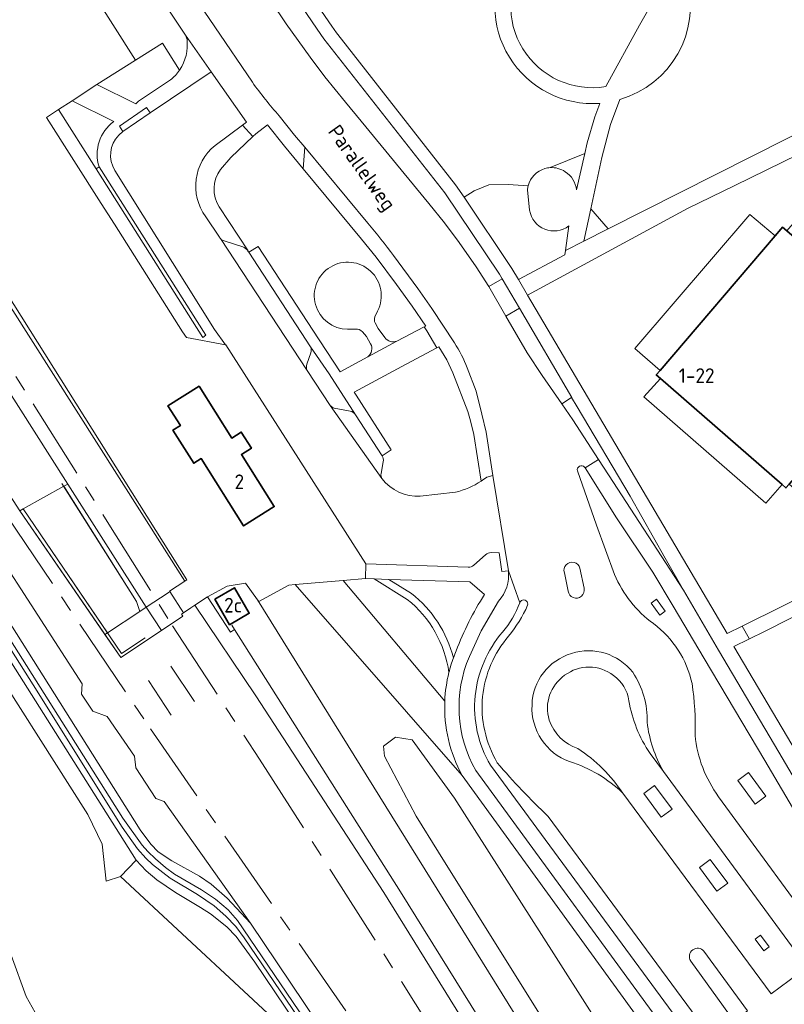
# Model space of a CAD drawing. Header units: metres. Extents: x 245598 to 248629, y 478632 to 481821.
# Tile 100 of 122: x 247866 to 247960, y 479744 to 479865. Entities that reach past the tile are written whole.
import ezdxf
from ezdxf.enums import TextEntityAlignment as Align

# ---------------------------------------------------------------- set-up
doc = ezdxf.new("R2010")
doc.units = ezdxf.units.M
doc.linetypes.add('AM-AS', pattern=[16, 10, -2, 2, -2])
doc.linetypes.add('IE-TERREINAFSCHEIDING', pattern=[10, 8, -2])
for name, color, linetype, lineweight in [('B-XX-AM-AS_SPOOR-G', 10, 'AM-AS', 18), ('B-XX-GR-GRAS-GV', 60, 'Continuous', 13), ('B-XX-GR-GROENVOORZIENING-GV', 80, 'Continuous', 18), ('B-XX-GR-HOUTWAL-GV', 40, 'Continuous', 13), ('B-XX-IE-TERREINAFSCHEIDING-G', 210, 'IE-TERREINAFSCHEIDING', 18), ('B-XX-IE-TERREINAFSCHEIDING_KUNSTMATIG_HEKWERK-G', 20, 'IE-TERREINAFSCHEIDING-KUNSTMATIG', 18), ('B-XX-IE-TERREINAFSCHEIDING_KUNSTMATIG_MUUR-G', 90, 'IE-TERREINAFSCHEIDING-KUNSTMATIG-DICHT', 18), ('B-XX-KW-KUNSTWERK_PERRON-GV', 170, 'Continuous', 18), ('B-XX-OG-BEBOUWING-GV', 7, 'Continuous', 35), ('B-XX-OG-BEBOUWING-T18', 10, 'Continuous', 18), ('B-XX-OG-TOPOGRAFIE-T18', 10, 'Continuous', 18), ('B-XX-OG-WATER-GV', 130, 'Continuous', 18), ('B-XX-OG-WATER_GREPPEL-GV', 160, 'Continuous', 18), ('B-XX-OG-WATER_SLOOT-GV', 120, 'Continuous', 18), ('B-XX-VH-VERHARDING_GESLOTEN-GV', 252, 'Continuous', 18), ('B-XX-VH-VERHARDING_HALFVERHARDING-GV', 252, 'Continuous', 18), ('B-XX-VH-VERHARDING_OPEN-GV', 252, 'Continuous', 18)]:
    doc.layers.add(name, color=color, linetype=linetype, lineweight=lineweight)
doc.styles.add('NLCS-ISO-M-T18', font='NLCS-ISO.ttf', dxfattribs={"height": 1.8})
doc.linetypes.add('IE-TERREINAFSCHEIDING-KUNSTMATIG', pattern='A,4,[82,NLCS.SHX,S=0.75,R=90,X=0,Y=0],4,-2', length=10)
doc.linetypes.add('IE-TERREINAFSCHEIDING-KUNSTMATIG-DICHT', pattern='A,8,-1,[82,NLCS.SHX,S=0.75,R=90,X=0,Y=0],-1', length=10)

msp = doc.modelspace()

# ---------------------------------------------------------------- linework, layer by layer
at = {"layer": 'B-XX-AM-AS_SPOOR-G'}
for points in [[(247730.486, 480033.212), (247753.227, 479997.767), (247850.672, 479844.581), (247876.837, 479803.154), (247884.814, 479790.372), (247895.458, 479774.039), (247904.257, 479760.311), (247961.372, 479670.426), (247982.206, 479637.963), (248002.242, 479607.233)], [(247731.466, 480023.715), (247744.779, 480001.858), (247752.909, 479988.11), (247758.906, 479977.468), (247776.642, 479947.081), (247798.211, 479909.459), (247811.024, 479888.21), (247830.935, 479855.637), (247833.941, 479851.069), (247845.673, 479832.626), (247864.523, 479803.843), (247882.116, 479777.749), (247924.714, 479716.266), (247931.934, 479705.729), (247951.426, 479676.817), (247978.378, 479636.399), (248122.834, 479418.963)]]:
    msp.add_lwpolyline(points, dxfattribs=at)
at = {"layer": 'B-XX-GR-GRAS-GV'}
msp.add_lwpolyline([(247825.109, 479853.83), (247880.859, 479765.389), (247882.165, 479763.614), (247883.054, 479762.668), (247884.734, 479761.584), (247888.116, 479759.724), (247889.57, 479758.72), (247891.514, 479756.996), (247894.359, 479753.944), (247883.797, 479768.835), (247882.769, 479769.227), (247880.326, 479772.957), (247880.167, 479774.405), (247876.833, 479779.249), (247875.066, 479779.899), (247873.694, 479782.009), (247873.772, 479783.254), (247862.88, 479800.061)], dxfattribs=at)
for points in [[(247947.844, 479698.6), (247947.616, 479698.797), (247947.186, 479700.805), (247946.566, 479702.85), (247944.643, 479706.048), (247941.118, 479711.63), (247927.217, 479734.49), (247912.736, 479757.771), (247892.426, 479789.914), (247891.93, 479789.596), (247889.113, 479793.924), (247887.552, 479792.874), (247895.008, 479781.794), (247910.7, 479757.7), (247928.944, 479728.26), (247937.543, 479714.623), (247938.766, 479713.702), (247940.646, 479710.846), (247940.889, 479709.324), (247945.525, 479701.891), (247945.382, 479700.676), (247946.993, 479698.076), (247947.524, 479697.6)], [(247880.37, 479761.662), (247878.452, 479759.661), (247901.103, 479738.6), (247919.992, 479707.098), (247926.232, 479696.69), (247935.965, 479680.663), (247940.142, 479685.729), (247939.123, 479685.951), (247940.37, 479687.467), (247939.066, 479688.549), (247934.26, 479695.66), (247918.977, 479717.324), (247918.998, 479716.741), (247918.608, 479716.197), (247918.026, 479715.849), (247917.329, 479715.852), (247894.887, 479749.187), (247892.626, 479752.302), (247891.456, 479753.51), (247889.458, 479755.099), (247888.267, 479755.887), (247885.185, 479757.691), (247882.914, 479759.247), (247881.611, 479760.35)]]:
    msp.add_lwpolyline(points, close=True, dxfattribs=at)
at = {"layer": 'B-XX-GR-GROENVOORZIENING-GV'}
for points in [[(247923.567, 479831.919), (247925.171, 479832.859), (247924.845, 479833.403), (247918.149, 479843.363), (247904.229, 479861.084), (247903.349, 479862.241), (247902.534, 479863.428), (247896.599, 479872.175), (247889.415, 479882.982), (247877.782, 479900.632), (247876.054, 479899.481), (247875.357, 479899.017), (247892.645, 479873.23), (247893.152, 479872.432), (247898.733, 479864.089), (247901.679, 479860.001), (247903.488, 479857.595), (247905.991, 479854.465), (247907.918, 479852.139), (247916.21, 479842.067), (247918.105, 479839.713), (247919.901, 479837.315), (247921.997, 479834.304)], [(247835.785, 479880.525), (247838.184, 479871.712), (247856.924, 479842.096), (247886.314, 479795.83), (247886.559, 479795.994), (247856.679, 479843.545), (247838.665, 479871.959), (247836.326, 479878.916)], [(247875.83, 479846.562), (247875.466, 479846.331), (247888.517, 479825.681), (247888.882, 479825.95)], [(247936.035, 479841.42), (247935.185, 479837.471), (247938.159, 479838.975)], [(247932.473, 479817.564), (247933.678, 479818.318), (247933.706, 479818.336), (247927.294, 479829.241), (247925.617, 479828.281), (247928.241, 479823.801), (247930.075, 479821.024)], [(247950.838, 479702.601), (247951.045, 479703.629), (247895.23, 479793.56), (247893.74, 479795.6), (247891.497, 479795.208), (247889.113, 479793.924), (247891.93, 479789.596), (247892.426, 479789.914), (247912.736, 479757.771), (247927.217, 479734.49), (247941.118, 479711.63), (247944.643, 479706.048), (247946.566, 479702.85), (247947.186, 479700.805), (247947.616, 479698.797), (247947.844, 479698.6)], [(247889.987, 479793.62), (247892.403, 479795.024), (247894.219, 479791.898), (247891.803, 479790.494)], [(247944.489, 479791.672), (247945.148, 479792.16), (247944.078, 479793.609), (247943.418, 479793.122)], [(247944.489, 479791.672), (247943.418, 479793.122), (247944.078, 479793.609), (247945.148, 479792.16)], [(247944.213, 479719.731), (247926.608, 479747.89), (247917.372, 479762.661), (247914.673, 479767.036), (247910.769, 479774.399), (247910.65, 479775.644), (247912.131, 479776.71), (247914.145, 479776.414), (247919.348, 479769.26), (247931.503, 479750.177), (247948.964, 479722.764), (247948.459, 479721.045), (247946.538, 479719.933)], [(247944.213, 479719.731), (247946.538, 479719.933), (247948.459, 479721.045), (247948.964, 479722.764), (247931.503, 479750.177), (247919.348, 479769.26), (247914.145, 479776.414), (247912.131, 479776.71), (247910.65, 479775.644), (247910.769, 479774.399), (247914.673, 479767.036), (247917.372, 479762.661), (247926.608, 479747.89)], [(247956.156, 479768.527), (247957.475, 479769.502), (247955.334, 479772.4), (247954.015, 479771.426)], [(247956.156, 479768.527), (247954.015, 479771.426), (247955.334, 479772.4), (247957.475, 479769.502)], [(247944.663, 479766.928), (247945.982, 479767.902), (247943.841, 479770.8), (247942.522, 479769.826)], [(247944.663, 479766.928), (247942.522, 479769.826), (247943.841, 479770.8), (247945.982, 479767.902)], [(247951.476, 479757.863), (247952.795, 479758.838), (247950.654, 479761.736), (247949.335, 479760.762)], [(247951.476, 479757.863), (247949.335, 479760.762), (247950.654, 479761.736), (247952.795, 479758.838)], [(247957.226, 479750.558), (247957.886, 479751.045), (247956.815, 479752.494), (247956.155, 479752.007)], [(247957.226, 479750.558), (247956.155, 479752.007), (247956.815, 479752.494), (247957.886, 479751.045)]]:
    msp.add_lwpolyline(points, close=True, dxfattribs=at)
for points in [[(247946.939, 479871.718), (247955.205, 479881.463), (247951.817, 479884.337), (247950.243, 479882.547), (247932.594, 479897.764), (247919.523, 479896.775), (247904.453, 479878.754), (247898.903, 479871.689), (247904.324, 479863.777), (247904.904, 479862.964), (247905.522, 479862.18), (247919.483, 479844.378), (247920.519, 479842.831), (247921.737, 479843.636), (247923.567, 479844.349), (247925.908, 479844.39), (247928.362, 479844.241)], [(247886.4, 479862.671), (247869.401, 479888.214), (247869.053, 479887.991), (247867.844, 479887.218), (247864.222, 479884.957), (247880.274, 479859.626), (247883.584, 479861.725), (247885.684, 479858.414)], [(247886.6, 479862.177), (247886.4, 479862.671)], [(247885.684, 479858.414), (247883.584, 479861.725), (247880.274, 479859.626), (247875.571, 479856.643), (247880.323, 479854.283), (247880.656, 479854.624), (247884.57, 479857.199)], [(247939.569, 479854.815), (247938.441, 479851.769), (247937.392, 479847.722), (247936.035, 479841.42), (247938.159, 479838.975), (247960.059, 479850.048), (247984.879, 479862.184)], [(247979.982, 479846.67), (247979.178, 479851.145), (247987.403, 479860.759), (247980.775, 479857.552), (247953.655, 479844.281), (247947.863, 479841.454), (247928.284, 479830.856), (247952.742, 479789.419), (247954.56, 479790.323), (247964.681, 479795.357)], [(247872.546, 479854.655), (247870.868, 479853.606), (247875.466, 479846.331), (247875.83, 479846.562)], [(247877.631, 479852.129), (247872.546, 479854.655)], [(247931.044, 479846.465), (247935.294, 479848.189), (247935.598, 479849.523), (247936.512, 479852.707), (247937.141, 479854.341)], [(247912.291, 479825.215), (247915.636, 479826.973), (247915.818, 479827.069), (247914.168, 479829.486), (247912.233, 479832.158), (247909.75, 479835.515), (247907.954, 479837.728), (247900.833, 479846.321), (247898.538, 479849.09), (247896.435, 479851.699), (247895.024, 479850.607), (247894.672, 479850.273), (247891.975, 479847.717), (247890.678, 479846.256)], [(247935.294, 479848.189), (247931.044, 479846.465)], [(247934.279, 479843.737), (247935.294, 479848.189)], [(247928.362, 479844.241), (247925.908, 479844.39), (247923.567, 479844.349), (247921.737, 479843.636), (247920.519, 479842.831), (247926.366, 479834.103), (247927.169, 479832.757), (247932.871, 479835.79), (247932.943, 479836.34), (247933.336, 479839.329)], [(247928.548, 479841.244), (247928.279, 479843.766)], [(247944.524, 479821.644), (247941.43, 479824.311), (247955.496, 479840.735), (247958.613, 479838.098), (247959.319, 479838.923), (247959.522, 479839.16), (247960.023, 479838.727), (247962.059, 479841.114), (247967.581, 479836.349), (247974.346, 479844.192)], [(247890.533, 479841.661), (247894.082, 479836.266), (247894.06, 479836.252), (247894.148, 479836.117), (247895.307, 479836.829), (247902.004, 479826.583), (247905.342, 479821.47), (247908.741, 479823.308)], [(247909.933, 479828.909), (247909.587, 479828.203)], [(247909.632, 479827.443), (247910.016, 479826.77), (247910.812, 479825.654)], [(247907.234, 479826.695), (247906.257, 479826.68)], [(247909.078, 479824.902), (247908.562, 479825.776), (247908.063, 479826.381)], [(247922.609, 479808.079), (247921.715, 479813.793), (247921.304, 479815.461), (247920.975, 479816.592), (247919.156, 479821.338), (247918.396, 479822.948), (247917.438, 479824.506), (247917.204, 479824.383), (247913.426, 479822.397), (247907.071, 479818.968), (247907.299, 479818.586), (247911.613, 479811.909), (247910.486, 479811.181)], [(247964.255, 479804.805), (247964.146, 479805.084), (247963.809, 479804.7), (247960.335, 479807.711), (247959.932, 479807.25), (247959.444, 479807.676), (247957.47, 479805.373), (247942.508, 479818.393), (247944.556, 479820.66), (247944.055, 479821.096), (247944.524, 479821.644)], [(247910.628, 479810.46), (247910.348, 479809.017)], [(247934.404, 479809.322), (247936.735, 479802.684), (247938.945, 479796.638)], [(247951.683, 479769.44), (247965.429, 479750.646), (247969.389, 479753.477), (247967.425, 479756.746), (247965.332, 479760.27), (247957.323, 479773.856), (247949.924, 479786.364), (247946.128, 479792.783), (247943.615, 479796.934), (247939.185, 479803.59), (247935.329, 479809.698)], [(247915.155, 479806.224), (247919.483, 479806.713)], [(247913.561, 479793.59), (247909.511, 479796.105), (247908.464, 479796.138), (247905.721, 479795.905), (247918.159, 479781.147)], [(247949.53, 479730.635), (247945.061, 479737.85), (247920.277, 479772.028), (247899.845, 479795.407), (247899.06, 479795.34), (247895.4, 479793.34), (247895.23, 479793.56), (247951.045, 479703.629), (247951.967, 479708.2)], [(247905.721, 479795.905), (247899.845, 479795.407), (247920.277, 479772.028)], [(247918.159, 479781.147), (247905.721, 479795.905)], [(247923.028, 479794.181), (247921.213, 479795.738), (247911.308, 479796.049), (247914.081, 479794.327)], [(247966.328, 479794.235), (247957.396, 479789.707), (247955.393, 479788.723), (247953.561, 479787.823), (247960.657, 479775.826), (247968.664, 479762.242), (247976.777, 479748.585)], [(247901.103, 479738.6), (247878.452, 479759.661), (247876.7, 479759.1), (247876.2, 479763.64), (247874.44, 479767.26), (247860.4, 479789.3)], [(247939.968, 479769.865), (247958.111, 479745.304), (247962.526, 479748.544), (247944.937, 479772.504), (247943.284, 479774.734)], [(247923.748, 479773.297), (247949.172, 479738.747), (247950.766, 479739.931), (247930.825, 479767.03)], [(247865.06, 479750.04), (247866.9, 479744.96), (247869.1, 479741.04)]]:
    msp.add_lwpolyline(points, dxfattribs=at)
for points in [[(247937.141, 479854.341, -0.6084658), (247925.982, 479872.419)], [(247947.822, 479869.386, -0.4108976), (247939.569, 479854.815)], [(247885.684, 479858.414, 0.1792916), (247886.6, 479862.177)], [(247884.57, 479857.199, 0.074346), (247885.684, 479858.414)], [(247875.83, 479846.562, -0.3183477), (247877.631, 479852.129)], [(247890.678, 479846.256, 0.3039916), (247890.533, 479841.661)], [(247928.362, 479844.241, -0.26252), (247930.398, 479846.349)], [(247930.398, 479846.349, -0.0550647), (247931.044, 479846.465)], [(247931.044, 479846.465, -0.1664054), (247932.907, 479845.968)], [(247932.907, 479845.968, -0.2331732), (247934.279, 479843.737)], [(247928.279, 479843.766, -0.0398858), (247928.362, 479844.241)], [(247933.336, 479839.329, -0.563954), (247928.548, 479841.244)], [(247906.257, 479826.68, -3.5377544), (247909.933, 479828.909)], [(247909.587, 479828.203, 0.1879683), (247909.632, 479827.443)], [(247908.063, 479826.381, 0.2715799), (247907.234, 479826.695)], [(247910.812, 479825.654, 0.3236504), (247912.291, 479825.215)], [(247908.741, 479823.308, 0.3598368), (247909.078, 479824.902)], [(247910.486, 479811.181, -0.1935004), (247910.628, 479810.46)], [(247935.275, 479809.781, 0.8281894), (247934.404, 479809.322)], [(247935.329, 479809.698, 0.0514459), (247935.275, 479809.781)], [(247910.348, 479809.017, 0.175639), (247910.46, 479808.382)], [(247910.46, 479808.382, 0.2375133), (247915.155, 479806.224)], [(247919.483, 479806.713, 0.0834534), (247922.609, 479808.079)], [(247938.945, 479796.638, 0.1352832), (247943.707, 479790.634)], [(247914.081, 479794.327, -0.1632237), (247919.216, 479786.447)], [(247919.555, 479787.3, -0.0566881), (247923.028, 479794.181)], [(247918.66, 479784.632, 0.1924019), (247913.561, 479793.59)], [(247927.339, 479793.197, -0.0884282), (247925.214, 479789.593)], [(247925.961, 479789.097, 0.0657608), (247928.297, 479792.879)], [(247928.3, 479793.157, 0.7306599), (247927.339, 479793.197)], [(247928.297, 479792.879, 0.1405598), (247928.3, 479793.157)], [(247943.707, 479790.634, -0.1807865), (247948.432, 479783.295)], [(247925.214, 479789.593, 0.149891), (247921.871, 479781.799)], [(247922.771, 479781.7, -0.1499462), (247925.961, 479789.097)], [(247919.216, 479786.447, -0.0127597), (247919.555, 479787.3)], [(247938.828, 479784.279, 0.3390073), (247932.834, 479784.301)], [(247918.159, 479781.147, -0.0503706), (247918.66, 479784.632)], [(247932.834, 479784.301, 0.3267835), (247930.941, 479778.822)], [(247940.701, 479781.194, 0.2037625), (247938.828, 479784.279)], [(247948.432, 479783.295, -0.0459998), (247948.794, 479776.943)], [(247921.871, 479781.799, 0.1580992), (247923.748, 479773.297)], [(247924.59, 479773.602, -0.1580646), (247922.771, 479781.7)], [(247920.277, 479772.028, -0.1360522), (247918.159, 479781.147)], [(247943.284, 479774.734, -0.108018), (247940.701, 479781.194)], [(247930.941, 479778.822, 0.2408029), (247934.459, 479775.351)], [(247948.794, 479776.943, 0.1332513), (247951.683, 479769.44)], [(247934.459, 479775.351, -0.0975885), (247939.968, 479769.865)], [(247930.825, 479767.03, -0.0307), (247924.59, 479773.602)]]:
    msp.add_lwpolyline(points, format="xyb", dxfattribs=at)
at = {"layer": 'B-XX-GR-HOUTWAL-GV'}
msp.add_lwpolyline([(247767.284, 479936.221), (247767.4, 479935.96), (247774.96, 479922.4), (247783.24, 479908.54), (247794.341, 479891.461), (247819.56, 479852.66), (247851.4, 479803.74), (247860.4, 479789.3), (247874.44, 479767.26), (247876.2, 479763.64), (247876.7, 479759.1), (247878.452, 479759.661), (247880.37, 479761.662), (247842.889, 479820.975), (247824.62, 479850.148), (247808.736, 479875.239), (247807.178, 479876.434), (247806.74, 479876.77), (247799.51, 479888.161), (247781.174, 479917.047), (247769.364, 479936.075), (247768.554, 479937.38), (247768.449, 479937.604)], close=True, dxfattribs=at)
at = {"layer": 'B-XX-IE-TERREINAFSCHEIDING-G'}
for points in [[(247884.604, 479785.404), (247887.526, 479781.115)], [(247881.877, 479783.686), (247884.661, 479779.424)]]:
    msp.add_lwpolyline(points, dxfattribs=at)
at = {"layer": 'B-XX-IE-TERREINAFSCHEIDING_KUNSTMATIG_HEKWERK-G'}
for points in [[(247939.123, 479685.951), (247940.142, 479685.729), (247935.965, 479680.663), (247926.232, 479696.69), (247901.103, 479738.6), (247878.452, 479759.661), (247880.37, 479761.662), (247842.889, 479820.975), (247824.62, 479850.148), (247806.881, 479876.882), (247783.413, 479912.79), (247768.554, 479937.38), (247763.558, 479949.715), (247757.98, 479960.699), (247720.07, 480023.008), (247726.399, 480026.516), (247723.762, 480030.887)], [(247880.803, 479792.106), (247880.423, 479793.349), (247871.28, 479807.808)], [(247881.468, 479788.887), (247878.594, 479786.976), (247866.52, 479804.667)], [(247892.081, 479790.458), (247892.426, 479789.914), (247912.736, 479757.771), (247927.217, 479734.49), (247941.118, 479711.63), (247944.643, 479706.048), (247946.566, 479702.85), (247947.186, 479700.805), (247947.616, 479698.797), (247947.844, 479698.6), (247950.107, 479701.929), (247950.654, 479703.194), (247951.253, 479705.553)]]:
    msp.add_lwpolyline(points, dxfattribs=at)
at = {"layer": 'B-XX-IE-TERREINAFSCHEIDING_KUNSTMATIG_MUUR-G'}
for points in [[(247944.524, 479821.644), (247941.43, 479824.311), (247955.496, 479840.735), (247958.613, 479838.098)], [(247959.444, 479807.676), (247957.47, 479805.373), (247942.508, 479818.393), (247944.556, 479820.66)], [(247881.591, 479792.628), (247871.991, 479807.717)], [(247878.481, 479786.487), (247866.127, 479804.448)]]:
    msp.add_lwpolyline(points, dxfattribs=at)
at = {"layer": 'B-XX-KW-KUNSTWERK_PERRON-GV'}
msp.add_lwpolyline([(247866.127, 479804.448), (247866.52, 479804.667), (247871.515, 479807.451), (247871.991, 479807.717), (247852.496, 479838.357), (247821.989, 479886.046), (247785.628, 479943.908), (247780.317, 479952.173), (247776.822, 479950.13), (247801.384, 479907.758), (247819.996, 479876.373), (247837.064, 479849.395)], close=True, dxfattribs=at)
at = {"layer": 'B-XX-OG-BEBOUWING-GV'}
for points in [[(247974.638, 479826.086), (247960.023, 479838.727), (247959.522, 479839.16), (247959.319, 479838.923), (247958.613, 479838.098), (247944.524, 479821.644), (247944.055, 479821.096), (247944.556, 479820.66), (247959.444, 479807.676), (247959.932, 479807.25), (247960.335, 479807.711), (247967.936, 479816.409), (247970.91, 479812.797), (247974.243, 479816.609), (247970.673, 479819.547), (247974.709, 479824.451), (247975.466, 479825.37)], [(247888.066, 479819.703), (247884.255, 479817.299), (247885.783, 479814.877), (247884.868, 479814.3), (247887.416, 479810.26), (247888.331, 479810.837), (247893.523, 479802.605), (247897.275, 479804.971), (247893.254, 479811.327), (247894.474, 479812.099), (247893.235, 479814.078), (247892.085, 479813.35)], [(247889.987, 479793.62), (247891.803, 479790.494), (247894.219, 479791.898), (247892.403, 479795.024)]]:
    msp.add_lwpolyline(points, close=True, dxfattribs=at)
at = {"layer": 'B-XX-OG-WATER-GV'}
msp.add_lwpolyline([(247928.12, 479872.139, 0.6688766), (247937.858, 479856.384)], format="xyb", dxfattribs=at)
msp.add_lwpolyline([(247937.858, 479856.384), (247941.98, 479863.933), (247945.526, 479870.102)], dxfattribs=at)
at = {"layer": 'B-XX-OG-WATER_GREPPEL-GV'}
for points in [[(247917.551, 479717.793), (247892.796, 479754.287), (247891.656, 479755.572), (247890.093, 479756.893), (247888.386, 479758.052), (247885.078, 479759.972), (247883.967, 479760.783), (247882.736, 479761.821), (247881.791, 479762.721), (247881.106, 479763.499), (247878.742, 479766.828), (247861.1, 479794.684), (247844.056, 479821.837), (247814.905, 479867.993), (247796.095, 479896.551), (247773.002, 479931.99), (247770.439, 479936.226), (247770.002, 479937.196), (247769.794, 479938.067), (247769.935, 479938.944), (247771.877, 479944.611), (247771.961, 479945.427), (247771.647, 479946.429), (247738.82, 480002.62)], [(247818.682, 479860.912), (247867.746, 479783.137), (247878.645, 479765.703), (247880.555, 479763.072), (247881.558, 479761.915), (247882.375, 479761.126), (247884.519, 479759.453), (247887.865, 479757.449), (247889.93, 479756.058), (247891.368, 479754.828), (247892.574, 479753.532), (247893.599, 479752.16), (247917.112, 479717.545)]]:
    msp.add_lwpolyline(points, dxfattribs=at)
at = {"layer": 'B-XX-OG-WATER_SLOOT-GV'}
for points in [[(247738.82, 480002.62), (247771.647, 479946.429), (247771.961, 479945.427), (247771.877, 479944.611), (247769.935, 479938.944), (247769.794, 479938.067), (247770.002, 479937.196), (247770.439, 479936.226), (247773.002, 479931.99), (247796.095, 479896.551), (247814.905, 479867.993), (247844.056, 479821.837), (247861.1, 479794.684), (247878.742, 479766.828), (247881.106, 479763.499), (247881.791, 479762.721), (247882.736, 479761.821), (247883.967, 479760.783), (247885.078, 479759.972), (247888.386, 479758.052), (247890.093, 479756.893), (247891.656, 479755.572), (247892.796, 479754.287), (247917.551, 479717.793)], [(247918.977, 479717.324), (247894.359, 479753.944), (247891.514, 479756.996), (247889.57, 479758.72), (247888.116, 479759.724), (247884.734, 479761.584), (247883.054, 479762.668), (247882.165, 479763.614), (247880.859, 479765.389), (247825.109, 479853.83), (247810.032, 479877.176), (247785.69, 479914.108), (247774.663, 479930.607), (247771.149, 479936.317), (247770.86, 479936.904), (247770.721, 479937.432), (247770.721, 479937.966), (247770.838, 479938.584), (247772.465, 479944.37), (247772.54, 479945.325), (247772.424, 479946.206), (247770.17, 479950.514), (247757.409, 479972.264)], [(247917.112, 479717.545), (247893.599, 479752.16), (247892.574, 479753.532), (247891.368, 479754.828), (247889.93, 479756.058), (247887.865, 479757.449), (247884.519, 479759.453), (247882.375, 479761.126), (247881.558, 479761.915), (247880.555, 479763.072), (247878.645, 479765.703), (247867.746, 479783.137), (247818.682, 479860.912)], [(247842.889, 479820.975), (247880.37, 479761.662), (247881.611, 479760.35), (247882.914, 479759.247), (247885.185, 479757.691), (247888.267, 479755.887), (247889.458, 479755.099), (247891.456, 479753.51), (247892.626, 479752.302), (247894.887, 479749.187), (247917.329, 479715.852)]]:
    msp.add_lwpolyline(points, dxfattribs=at)
at = {"layer": 'B-XX-VH-VERHARDING_GESLOTEN-GV'}
for points in [[(247808.486, 479985.948), (247834.727, 479946.559), (247836.941, 479943.238), (247841.967, 479935.701), (247844.261, 479932.26), (247870.4, 479893.042), (247872.487, 479889.884), (247885.389, 479870.519), (247894.605, 479856.918)], [(247935.329, 479809.698), (247936.988, 479810.734), (247933.852, 479815.573), (247932.473, 479817.564), (247930.075, 479821.024), (247928.241, 479823.801), (247925.617, 479828.281), (247923.567, 479831.919), (247921.997, 479834.304), (247919.901, 479837.315), (247918.105, 479839.713), (247916.21, 479842.067), (247907.918, 479852.139), (247905.991, 479854.465), (247903.488, 479857.595), (247901.679, 479860.001), (247898.733, 479864.089), (247893.152, 479872.432), (247892.645, 479873.23), (247875.357, 479899.017), (247868.692, 479909.08), (247831.915, 479963.972)], [(247897.899, 479852.8), (247899.767, 479850.459), (247901.003, 479848.973), (247908.749, 479839.66)], [(247911.869, 479835.706), (247914.868, 479831.67), (247916.579, 479829.209), (247919.333, 479824.994)], [(247920.905, 479821.941), (247921.983, 479819.113), (247922.674, 479816.297), (247923.216, 479814.095), (247924.053, 479808.749), (247925.947, 479797.099), (247927.339, 479793.197)], [(247975.296, 479747.432), (247967.062, 479761.294), (247959.054, 479774.879), (247951.655, 479787.388), (247947.38, 479794.713), (247938.195, 479808.871), (247936.988, 479810.734), (247935.329, 479809.698)], [(247938.945, 479796.638), (247936.735, 479802.684), (247934.404, 479809.322)], [(247935.329, 479809.698), (247939.185, 479803.59), (247943.615, 479796.934), (247946.128, 479792.783), (247949.924, 479786.364), (247957.323, 479773.856), (247965.332, 479760.27), (247967.425, 479756.746), (247969.389, 479753.477), (247971.562, 479750.117), (247973.103, 479747.471), (247973.731, 479746.393)], [(247934.707, 479797.441), (247935.202, 479794.966)], [(247927.339, 479793.197), (247925.947, 479797.099)], [(247933.255, 479794.616), (247932.796, 479796.867)], [(247924.742, 479793.374), (247922.612, 479789.736), (247921.171, 479786.613)], [(247951.38, 479735.634), (247949.172, 479738.747), (247923.748, 479773.297)], [(247921.956, 479772.644), (247946.652, 479738.836), (247951.234, 479731.44)], [(247944.937, 479772.504), (247962.526, 479748.544), (247958.111, 479745.304), (247939.968, 479769.865)], [(247969.799, 479744.737), (247969.681, 479744.912), (247968.008, 479747.392), (247971.562, 479750.117), (247969.389, 479753.477), (247965.429, 479750.646), (247951.683, 479769.44)], [(247930.825, 479767.03), (247950.766, 479739.931), (247949.172, 479738.747), (247951.38, 479735.634), (247952.988, 479736.703)], [(247949.884, 479750.524), (247955.218, 479743.215), (247953.557, 479742.002), (247948.27, 479749.313)], [(247869.1, 479741.04), (247866.9, 479744.96), (247865.06, 479750.04)]]:
    msp.add_lwpolyline(points, dxfattribs=at)
for points in [[(247894.605, 479856.918, 0.0301486), (247897.899, 479852.8)], [(247908.749, 479839.66, -0.0163048), (247911.869, 479835.706)], [(247919.333, 479824.994, -0.0629074), (247920.905, 479821.941)], [(247934.404, 479809.322, -0.8281894), (247935.275, 479809.781)], [(247935.275, 479809.781, -0.0514459), (247935.329, 479809.698)], [(247932.796, 479796.867, -1.0091693), (247934.707, 479797.441)], [(247925.947, 479797.099, -0.2106504), (247924.742, 479793.374)], [(247943.707, 479790.634, -0.1352832), (247938.945, 479796.638)], [(247935.202, 479794.966, -1.0545798), (247933.255, 479794.616)], [(247925.214, 479789.593, 0.0884282), (247927.339, 479793.197)], [(247928.297, 479792.879, -0.0657608), (247925.961, 479789.097)], [(247927.339, 479793.197, -0.7306599), (247928.3, 479793.157)], [(247928.3, 479793.157, -0.1405598), (247928.297, 479792.879)], [(247948.432, 479783.295, 0.1807865), (247943.707, 479790.634)], [(247921.871, 479781.799, -0.149891), (247925.214, 479789.593)], [(247925.961, 479789.097, 0.1499462), (247922.771, 479781.7)], [(247921.171, 479786.613, 0.2348637), (247921.956, 479772.644)], [(247928.838, 479780.667, -0.3262887), (247933.676, 479786.972)], [(247933.676, 479786.972, -0.3148236), (247941.171, 479784.669)], [(247941.171, 479784.669, -0.1583557), (247942.919, 479778.545)], [(247948.794, 479776.943, 0.0459998), (247948.432, 479783.295)], [(247923.748, 479773.297, -0.1580992), (247921.871, 479781.799)], [(247922.771, 479781.7, 0.1580646), (247924.59, 479773.602)], [(247933.446, 479773.737, -0.3308009), (247928.838, 479780.667)], [(247942.919, 479778.545, 0.0976615), (247944.937, 479772.504)], [(247951.683, 479769.44, -0.1332513), (247948.794, 479776.943)], [(247924.59, 479773.602, 0.0307), (247930.825, 479767.03)], [(247939.968, 479769.865, 0.1166323), (247933.446, 479773.737)], [(247948.27, 479749.313, -0.9390428), (247949.884, 479750.524)]]:
    msp.add_lwpolyline(points, format="xyb", dxfattribs=at)
msp.add_lwpolyline([(247886.163, 479791.94), (247884.497, 479794.559), (247884.285, 479794.41), (247881.591, 479792.628), (247883.459, 479789.781), (247886.092, 479791.524), (247885.929, 479791.783)], close=True, dxfattribs=at)
at = {"layer": 'B-XX-VH-VERHARDING_HALFVERHARDING-GV'}
for points in [[(247928.944, 479728.26), (247910.7, 479757.7), (247895.008, 479781.794), (247887.552, 479792.874), (247887.064, 479792.546), (247886.163, 479791.94), (247885.929, 479791.783), (247886.092, 479791.524), (247883.459, 479789.781), (247878.481, 479786.487), (247876.55, 479789.289), (247866.127, 479804.448), (247837.064, 479849.395)], [(247852.496, 479838.357), (247871.991, 479807.717), (247881.591, 479792.628), (247884.285, 479794.41), (247884.497, 479794.559), (247884.473, 479794.597), (247886.311, 479795.828), (247886.314, 479795.83), (247856.924, 479842.096)], [(247862.88, 479800.061), (247873.772, 479783.254), (247873.694, 479782.009), (247875.066, 479779.899), (247876.833, 479779.249), (247880.167, 479774.405), (247880.326, 479772.957), (247882.769, 479769.227), (247883.797, 479768.835), (247894.359, 479753.944), (247918.977, 479717.324)]]:
    msp.add_lwpolyline(points, dxfattribs=at)
at = {"layer": 'B-XX-VH-VERHARDING_OPEN-GV'}
for points in [[(247833.454, 479965.03), (247850.266, 479941.459), (247870.96, 479910.57), (247869.339, 479909.505), (247876.054, 479899.481), (247877.782, 479900.632), (247889.415, 479882.982), (247896.599, 479872.175), (247902.534, 479863.428), (247903.349, 479862.241), (247904.229, 479861.084), (247918.149, 479843.363), (247924.845, 479833.403), (247925.171, 479832.859)], [(247832.933, 479942.667), (247834.632, 479940.129), (247837.963, 479935.127), (247867.405, 479890.842), (247869.053, 479887.991), (247869.401, 479888.214), (247886.4, 479862.671), (247889.566, 479858.198), (247893.891, 479852.04), (247893.39, 479851.667), (247894.672, 479850.273), (247895.024, 479850.607), (247896.435, 479851.699), (247898.538, 479849.09), (247900.833, 479846.321), (247901.003, 479848.973), (247899.767, 479850.459), (247897.899, 479852.8)], [(247877.71, 479839.527), (247876.093, 479842.096), (247869.412, 479852.602), (247870.868, 479853.606), (247872.546, 479854.655), (247875.571, 479856.643), (247880.274, 479859.626), (247864.222, 479884.957), (247867.844, 479887.218), (247869.053, 479887.991), (247867.405, 479890.842), (247860.909, 479886.605), (247859.434, 479885.643), (247843.978, 479875.493), (247842.252, 479878.117), (247842.433, 479880.077), (247842.52, 479884.336)], [(247976.777, 479748.585), (247968.664, 479762.242), (247960.657, 479775.826), (247953.561, 479787.823), (247955.393, 479788.723), (247955.41, 479788.796), (247954.56, 479790.323), (247952.742, 479789.419), (247928.284, 479830.856), (247927.169, 479832.757), (247926.366, 479834.103), (247920.519, 479842.831), (247919.483, 479844.378), (247905.522, 479862.18), (247904.904, 479862.964), (247904.324, 479863.777), (247898.903, 479871.689)], [(247894.605, 479856.918), (247885.389, 479870.519)], [(247945.526, 479870.102), (247941.98, 479863.933), (247937.858, 479856.384)], [(247878.231, 479850.426), (247878.748, 479850.897), (247878.315, 479851.564), (247881.639, 479853.818), (247882.094, 479853.161), (247889.566, 479858.198), (247886.4, 479862.671), (247886.6, 479862.177)], [(247890.04, 479849.175), (247893.39, 479851.667), (247893.891, 479852.04), (247889.566, 479858.198), (247882.094, 479853.161), (247878.748, 479850.897), (247878.231, 479850.426)], [(247884.57, 479857.199), (247880.656, 479854.624), (247880.323, 479854.283), (247875.571, 479856.643), (247872.546, 479854.655), (247877.631, 479852.129)], [(247933.336, 479839.329), (247932.943, 479836.34), (247935.185, 479837.471), (247936.035, 479841.42), (247937.392, 479847.722), (247938.441, 479851.769), (247939.569, 479854.815)], [(247937.141, 479854.341), (247936.512, 479852.707), (247935.598, 479849.523), (247935.294, 479848.189), (247934.279, 479843.737)], [(247875.83, 479846.562), (247888.882, 479825.95), (247888.517, 479825.681), (247875.466, 479846.331), (247870.868, 479853.606), (247869.412, 479852.602), (247876.093, 479842.096), (247877.71, 479839.527), (247886.038, 479826.37), (247886.55, 479825.687), (247891.325, 479824.78), (247889.981, 479826.641), (247877.779, 479846.115)], [(247894.672, 479850.273), (247893.39, 479851.667), (247890.04, 479849.175)], [(247890.678, 479846.256), (247891.975, 479847.717), (247894.672, 479850.273)], [(247908.749, 479839.66), (247901.003, 479848.973), (247900.833, 479846.321), (247907.954, 479837.728), (247909.75, 479835.515), (247912.233, 479832.158), (247914.168, 479829.486), (247915.818, 479827.069), (247915.636, 479826.973), (247915.95, 479826.487), (247917.204, 479824.383), (247917.438, 479824.506), (247918.396, 479822.948), (247919.156, 479821.338), (247920.975, 479816.592), (247921.304, 479815.461), (247921.715, 479813.793), (247922.609, 479808.079)], [(247877.779, 479846.115), (247889.981, 479826.641), (247891.325, 479824.78), (247891.34, 479824.76), (247908.476, 479797.965), (247921.016, 479797.53)], [(247856.679, 479843.545), (247886.559, 479795.994), (247886.314, 479795.83), (247886.311, 479795.828), (247884.473, 479794.597), (247884.497, 479794.559), (247886.163, 479791.94), (247887.064, 479792.546), (247887.552, 479792.874), (247889.113, 479793.924), (247891.497, 479795.208), (247893.74, 479795.6), (247895.23, 479793.56), (247895.4, 479793.34), (247899.06, 479795.34), (247899.845, 479795.407), (247905.721, 479795.905), (247908.464, 479796.138), (247908.476, 479797.965), (247891.34, 479824.76), (247891.325, 479824.78), (247886.55, 479825.687), (247886.038, 479826.37), (247877.71, 479839.527)], [(247928.279, 479843.766), (247928.548, 479841.244)], [(247894.024, 479836.311), (247894.06, 479836.252), (247894.082, 479836.266), (247890.533, 479841.661)], [(247890.563, 479837.949), (247888.898, 479840.454)], [(247888.898, 479840.454), (247890.563, 479837.949)], [(247890.681, 479837.774), (247901.325, 479821.614)], [(247901.325, 479821.614), (247890.681, 479837.774)], [(247893.439, 479836.755), (247891.161, 479837.499)], [(247891.161, 479837.499), (247893.439, 479836.755)], [(247901.715, 479824.538), (247894.148, 479836.117), (247894.06, 479836.252), (247894.024, 479836.311)], [(247919.333, 479824.994), (247916.579, 479829.209), (247914.868, 479831.67), (247911.869, 479835.706)], [(247925.171, 479832.859), (247927.294, 479829.241), (247933.706, 479818.336), (247933.678, 479818.318), (247934.35, 479817.167), (247940.846, 479806.221), (247945.147, 479798.66), (247947.38, 479794.713), (247951.655, 479787.388), (247959.054, 479774.879), (247967.062, 479761.294), (247975.296, 479747.432)], [(247909.587, 479828.203), (247909.933, 479828.909)], [(247910.812, 479825.654), (247910.016, 479826.77), (247909.632, 479827.443)], [(247906.257, 479826.68), (247907.234, 479826.695)], [(247908.063, 479826.381), (247908.562, 479825.776), (247909.078, 479824.902)], [(247908.741, 479823.308), (247912.291, 479825.215)], [(247901.771, 479823.796), (247901.282, 479822.383)], [(247901.282, 479822.383), (247901.771, 479823.796)], [(247907.226, 479816.211), (247904.01, 479821.227), (247901.715, 479824.538)], [(247901.325, 479821.614), (247904.131, 479817.355)], [(247910.46, 479808.382), (247904.131, 479817.355), (247901.325, 479821.614)], [(247923.293, 479808.566), (247924.053, 479808.749), (247923.216, 479814.095), (247922.674, 479816.297), (247921.983, 479819.113), (247920.905, 479821.941)], [(247904.131, 479817.355), (247910.46, 479808.382)], [(247904.633, 479816.996), (247906.581, 479816.659)], [(247906.581, 479816.659), (247904.633, 479816.996)], [(247910.486, 479811.181), (247907.226, 479816.211)], [(247910.348, 479809.017), (247910.628, 479810.46)], [(247923.841, 479799.321), (247924.799, 479799.292), (247925.157, 479797.029), (247925.947, 479797.099), (247924.053, 479808.749), (247923.293, 479808.566)], [(247919.483, 479806.713), (247915.155, 479806.224)], [(247923.142, 479799.065), (247921.72, 479797.786)], [(247921.72, 479797.786), (247923.142, 479799.065)], [(247925.947, 479797.099), (247925.157, 479797.029), (247924.799, 479799.292), (247923.841, 479799.321)], [(247921.016, 479797.53), (247908.476, 479797.965), (247908.464, 479796.138), (247909.511, 479796.105), (247911.308, 479796.049), (247921.213, 479795.738), (247923.028, 479794.181)], [(247935.202, 479794.966), (247934.707, 479797.441)], [(247914.081, 479794.327), (247911.308, 479796.049), (247909.511, 479796.105), (247913.561, 479793.59)], [(247932.796, 479796.867), (247933.255, 479794.616)], [(247964.681, 479795.357), (247954.56, 479790.323), (247955.41, 479788.796), (247955.393, 479788.723), (247957.396, 479789.707), (247966.328, 479794.235)], [(247921.171, 479786.613), (247922.612, 479789.736), (247924.742, 479793.374)], [(247943.284, 479774.734), (247944.937, 479772.504)], [(247920.277, 479772.028), (247945.061, 479737.85), (247949.53, 479730.635)], [(247951.234, 479731.44), (247946.652, 479738.836), (247921.956, 479772.644)], [(247948.27, 479749.313), (247953.557, 479742.002), (247955.218, 479743.215), (247949.884, 479750.524)]]:
    msp.add_lwpolyline(points, dxfattribs=at)
for points in [[(247925.982, 479872.419, 0.6084658), (247937.141, 479854.341)], [(247937.858, 479856.384, -0.6688766), (247928.12, 479872.139)], [(247939.569, 479854.815, 0.4108976), (247947.822, 479869.386)], [(247886.6, 479862.177, -0.1792916), (247885.684, 479858.414)], [(247885.684, 479858.414, -0.074346), (247884.57, 479857.199)], [(247897.899, 479852.8, -0.0301486), (247894.605, 479856.918)], [(247877.631, 479852.129, 0.3183477), (247875.83, 479846.562)], [(247877.779, 479846.115, -0.3478446), (247878.231, 479850.426)], [(247878.231, 479850.426, 0.3478446), (247877.779, 479846.115)], [(247888.898, 479840.454, -0.4015066), (247890.04, 479849.175)], [(247890.04, 479849.175, 0.4015066), (247888.898, 479840.454)], [(247890.533, 479841.661, -0.3039916), (247890.678, 479846.256)], [(247930.398, 479846.349, 0.26252), (247928.362, 479844.241)], [(247931.044, 479846.465, 0.0550647), (247930.398, 479846.349)], [(247932.907, 479845.968, 0.1664054), (247931.044, 479846.465)], [(247934.279, 479843.737, 0.2331732), (247932.907, 479845.968)], [(247928.362, 479844.241, 0.0398858), (247928.279, 479843.766)], [(247928.548, 479841.244, 0.563954), (247933.336, 479839.329)], [(247911.869, 479835.706, 0.0163048), (247908.749, 479839.66)], [(247890.681, 479837.774, -0.0631264), (247890.563, 479837.949)], [(247890.563, 479837.949, 0.0631264), (247890.681, 479837.774)], [(247891.161, 479837.499, -0.1679398), (247890.681, 479837.774)], [(247890.681, 479837.774, 0.1679398), (247891.161, 479837.499)], [(247894.024, 479836.311, 0.1702016), (247893.439, 479836.755)], [(247893.439, 479836.755, -0.1702016), (247894.024, 479836.311)], [(247909.933, 479828.909, 3.5377544), (247906.257, 479826.68)], [(247909.632, 479827.443, -0.1879683), (247909.587, 479828.203)], [(247907.234, 479826.695, -0.2715799), (247908.063, 479826.381)], [(247912.291, 479825.215, -0.3236504), (247910.812, 479825.654)], [(247901.715, 479824.538, -0.1997499), (247901.771, 479823.796)], [(247901.771, 479823.796, 0.1997499), (247901.715, 479824.538)], [(247909.078, 479824.902, -0.3598368), (247908.741, 479823.308)], [(247920.905, 479821.941, 0.0629074), (247919.333, 479824.994)], [(247901.282, 479822.383, 0.2512874), (247901.325, 479821.614)], [(247901.325, 479821.614, -0.2512874), (247901.282, 479822.383)], [(247904.131, 479817.355, 0.138068), (247904.633, 479816.996)], [(247904.633, 479816.996, -0.138068), (247904.131, 479817.355)], [(247906.581, 479816.659, -0.1597046), (247907.226, 479816.211)], [(247907.226, 479816.211, 0.1597046), (247906.581, 479816.659)], [(247910.628, 479810.46, 0.1935004), (247910.486, 479811.181)], [(247910.46, 479808.382, -0.175639), (247910.348, 479809.017)], [(247915.155, 479806.224, -0.2375133), (247910.46, 479808.382)], [(247922.609, 479808.079, 0.0206383), (247923.293, 479808.566)], [(247923.293, 479808.566, -0.0206383), (247922.609, 479808.079)], [(247922.609, 479808.079, -0.0834534), (247919.483, 479806.713)], [(247923.841, 479799.321, 0.1925925), (247923.142, 479799.065)], [(247923.142, 479799.065, -0.1925925), (247923.841, 479799.321)], [(247921.72, 479797.786, -0.194345), (247921.016, 479797.53)], [(247921.016, 479797.53, 0.194345), (247921.72, 479797.786)], [(247934.707, 479797.441, 1.0091693), (247932.796, 479796.867)], [(247924.742, 479793.374, 0.2106504), (247925.947, 479797.099)], [(247933.255, 479794.616, 1.0545798), (247935.202, 479794.966)], [(247919.216, 479786.447, 0.1632237), (247914.081, 479794.327)], [(247923.028, 479794.181, 0.0566881), (247919.555, 479787.3)], [(247913.561, 479793.59, -0.1924019), (247918.66, 479784.632)], [(247919.216, 479786.447, 0.0271093), (247918.66, 479784.632)], [(247918.66, 479784.632, -0.0271093), (247919.216, 479786.447)], [(247919.555, 479787.3, 0.0127597), (247919.216, 479786.447)], [(247921.956, 479772.644, -0.2348637), (247921.171, 479786.613)], [(247933.676, 479786.972, 0.3262887), (247928.838, 479780.667)], [(247941.171, 479784.669, 0.3148236), (247933.676, 479786.972)], [(247932.834, 479784.301, -0.3390073), (247938.828, 479784.279)], [(247918.66, 479784.632, 0.0503706), (247918.159, 479781.147)], [(247930.941, 479778.822, -0.3267835), (247932.834, 479784.301)], [(247938.828, 479784.279, -0.2037625), (247940.701, 479781.194)], [(247942.919, 479778.545, 0.1583557), (247941.171, 479784.669)], [(247918.159, 479781.147, 0.1360522), (247920.277, 479772.028)], [(247928.838, 479780.667, 0.3308009), (247933.446, 479773.737)], [(247940.701, 479781.194, 0.108018), (247943.284, 479774.734)], [(247934.459, 479775.351, -0.2408029), (247930.941, 479778.822)], [(247944.937, 479772.504, -0.0976615), (247942.919, 479778.545)], [(247939.968, 479769.865, 0.0975885), (247934.459, 479775.351)], [(247933.446, 479773.737, -0.1166323), (247939.968, 479769.865)], [(247949.884, 479750.524, 0.9390428), (247948.27, 479749.313)]]:
    msp.add_lwpolyline(points, format="xyb", dxfattribs=at)
for points in [[(247928.284, 479830.856), (247947.863, 479841.454), (247953.655, 479844.281), (247980.775, 479857.552), (247987.403, 479860.759), (247988.848, 479861.275), (247990.544, 479862.108), (247988.416, 479863.913), (247984.879, 479862.184), (247960.059, 479850.048), (247938.159, 479838.975), (247935.185, 479837.471), (247932.943, 479836.34), (247932.871, 479835.79), (247927.169, 479832.757)], [(247878.748, 479850.897), (247882.094, 479853.161), (247881.639, 479853.818), (247878.315, 479851.564)], [(247958.613, 479838.098), (247955.496, 479840.735), (247941.43, 479824.311), (247944.524, 479821.644)], [(247901.715, 479824.538), (247904.01, 479821.227), (247907.226, 479816.211), (247910.486, 479811.181), (247911.613, 479811.909), (247907.299, 479818.586), (247907.071, 479818.968), (247913.426, 479822.397), (247917.204, 479824.383), (247915.95, 479826.487), (247915.636, 479826.973), (247912.291, 479825.215), (247908.741, 479823.308), (247905.342, 479821.47), (247902.004, 479826.583), (247895.307, 479836.829), (247894.148, 479836.117)], [(247927.294, 479829.241), (247925.171, 479832.859), (247923.567, 479831.919), (247925.617, 479828.281)], [(247959.444, 479807.676), (247944.556, 479820.66), (247942.508, 479818.393), (247957.47, 479805.373)], [(247888.066, 479819.703), (247892.085, 479813.35), (247893.235, 479814.078), (247894.474, 479812.099), (247893.254, 479811.327), (247897.275, 479804.971), (247893.523, 479802.605), (247888.331, 479810.837), (247887.416, 479810.26), (247884.868, 479814.3), (247885.783, 479814.877), (247884.255, 479817.299)], [(247933.678, 479818.318), (247932.473, 479817.564), (247933.852, 479815.573), (247936.988, 479810.734), (247938.195, 479808.871), (247947.38, 479794.713), (247945.147, 479798.66), (247940.846, 479806.221), (247934.35, 479817.167)], [(247866.52, 479804.667), (247876.855, 479789.491), (247880.803, 479792.106), (247880.423, 479793.349), (247871.515, 479807.451)], [(247881.591, 479792.628), (247871.991, 479807.717), (247871.515, 479807.451), (247880.423, 479793.349), (247880.803, 479792.106)], [(247866.127, 479804.448), (247876.55, 479789.289), (247876.855, 479789.491), (247866.52, 479804.667)], [(247883.459, 479789.781), (247881.591, 479792.628), (247880.803, 479792.106), (247876.855, 479789.491), (247876.55, 479789.289), (247878.481, 479786.487)]]:
    msp.add_lwpolyline(points, close=True, dxfattribs=at)

# ---------------------------------------------------------------- texts
at = {"layer": 'B-XX-OG-BEBOUWING-T18', "style": 'NLCS-ISO-M-T18'}
for s, p in [('1-22', (247949, 479821)), ('2', (247893, 479808)), ('2c', (247892.235, 479792.891))]:
    msp.add_text(s, height=1.8, dxfattribs=at).set_placement(p, align=Align.MIDDLE_CENTER)
at = {"layer": 'B-XX-OG-TOPOGRAFIE-T18', "style": 'NLCS-ISO-M-T18'}
msp.add_text('Parallelweg', height=1.8, rotation=305.6, dxfattribs=at).set_placement((247908.041, 479846.453), align=Align.MIDDLE_CENTER)

doc.saveas('drawing.dxf')
